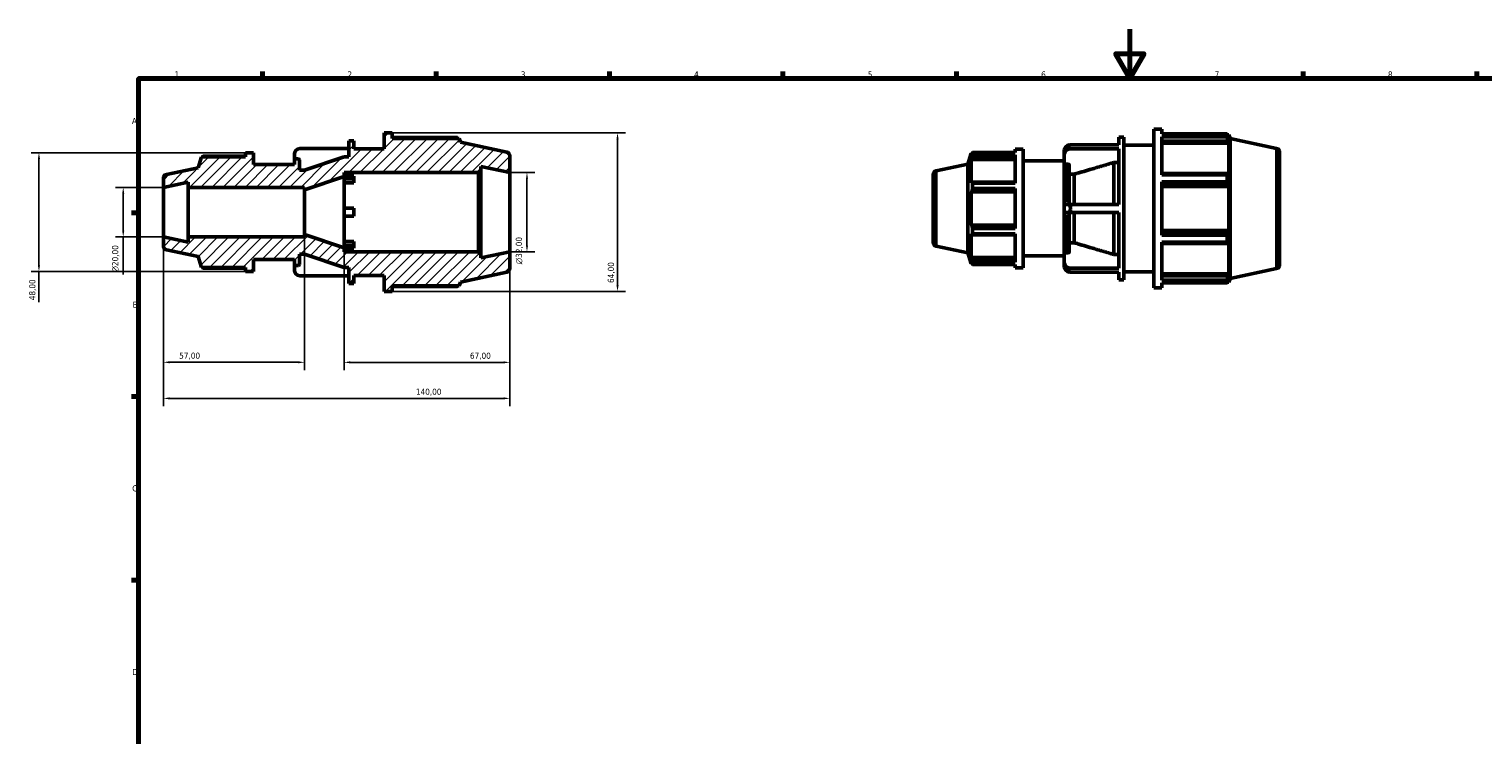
# Model space of a CAD drawing. Header units: millimetres. Extents: x -24 to 931, y 0 to 657.
# Tile 2 of 4: x -24 to 563, y 309 to 594. Entities that reach past the tile are written whole.
import ezdxf

# ---------------------------------------------------------------- set-up
doc = ezdxf.new("R2010")
doc.units = ezdxf.units.MM
for name, color, linetype, lineweight in [('Border (ISO)', 7, 'Continuous', 70), ('Dimension (ISO)', 7, 'Continuous', 25), ('Hatch (ISO)', 7, 'Continuous', 18), ('Visible (ISO)', 7, 'Continuous', 50), ('Visible Narrow (ISO)', 7, 'Continuous', 35)]:
    doc.layers.add(name, color=color, linetype=linetype, lineweight=lineweight)
doc.styles.add('Note Text (ISO)', font='tahoma.ttf')
doc.dimstyles.new('Default (ISO)', dxfattribs={"dimtxt": 2.5, "dimasz": 2.5, "dimexe": 3.175, "dimexo": 0, "dimgap": 0.762, "dimtad": 1, "dimrnd": 1e-08, "dimzin": 0, "dimtxsty": 'Note Text (ISO)', "dimcen": 0.09, "dimdle": 10, "dimclrd": 256, "dimclre": 256, "dimclrt": 232, "dimazin": 0, "dimtfac": 1.40208, "dimtmove": 0, "dimatfit": 3, "dimfxl": 1, "dimtolj": 1, "dimtzin": 0, "dimlwd": -1, "dimlwe": -1, "dimarcsym": 0})

# ---------------------------------------------------------------- blocks, each defined once
blk = doc.blocks.new('Borders Default Border')
at = {"layer": 'Border (ISO)'}
for p, q in [((70.08, 574), (70.08, 576.9)), ((140.17, 574), (140.17, 576.9)), ((210.25, 574), (210.25, 576.9)), ((280.33, 574), (280.33, 576.9)), ((350.42, 574), (350.42, 576.9)), ((490.58, 574), (490.58, 576.9)), ((560.67, 574), (560.67, 576.9)), ((20, 519.75), (17.1, 519.75)), ((20, 445.5), (17.1, 445.5)), ((20, 371.25), (17.1, 371.25))]:
    blk.add_line(p, q, dxfattribs=at)
at = {"layer": 'Border (ISO)', "flags": 128}
for points in [[(420.5, 594), (420.5, 574), (414.73, 584), (426.27, 584), (420.5, 574)], [(20, 20), (20, 574), (821, 574), (821, 20), (20, 20)]]:
    blk.add_lwpolyline(points, dxfattribs=at)
at = {"layer": 'Border (ISO)', "color": 232, "true_color": 0xca0064, "char_height": 2.5, "attachment_point": 7, "style": 'Note Text (ISO)'}
for s, insert in [('1', (34.48, 574.4)), ('2', (104.37, 574.4)), ('3', (174.43, 574.35)), ('4', (244.42, 574.4)), ('5', (314.64, 574.35)), ('6', (384.66, 574.35)), ('7', (454.77, 574.4)), ('8', (524.81, 574.34)), ('A', (17.29, 555.62)), ('B', (17.59, 481.37)), ('C', (17.43, 407.08)), ('D', (17.43, 332.88))]:
    blk.add_mtext(s, dxfattribs=dict(at, insert=insert))
blk = doc.blocks.new('*D7')
at = {"layer": 'Defpoints', "color": 0, "transparency": 16777216}
for p in [(30, 530), (13.78, 510), (30, 510)]:
    blk.add_point(p, dxfattribs=at)
at = {"layer": 'Dimension (ISO)', "transparency": 16777216}
for p, q in [((30, 530), (10.6, 530)), ((13.78, 527.5), (13.78, 512.5)), ((30, 510), (10.6, 510)), ((13.78, 510), (13.78, 494.87))]:
    blk.add_line(p, q, dxfattribs=at)
for points in [[(13.36, 527.5), (14.2, 527.5), (13.78, 530)], [(13.36, 512.5), (14.2, 512.5), (13.78, 510)]]:
    blk.add_solid(points, dxfattribs=at)
at = {"layer": 'Dimension (ISO)', "color": 232, "true_color": 0xca0064, "transparency": 16777216, "insert": (9.26, 495.63), "char_height": 2.5, "attachment_point": 1, "rotation": 90, "style": 'Note Text (ISO)'}
blk.add_mtext('\\A1;\\fAIGDT|b0|i0;\\H2.5000;\\ln\\fTahoma|b0|i0;\\H2.5000;20,00', dxfattribs=at)
blk = doc.blocks.new('*D8')
at = {"layer": 'Defpoints', "color": 0, "transparency": 16777216}
for p in [(30, 510), (87, 511), (30, 459.32)]:
    blk.add_point(p, dxfattribs=at)
at = {"layer": 'Dimension (ISO)', "transparency": 16777216}
for p, q in [((30, 510), (30, 456.14)), ((87, 511), (87, 456.14)), ((84.5, 459.32), (32.5, 459.32))]:
    blk.add_line(p, q, dxfattribs=at)
for points in [[(32.5, 459.74), (32.5, 458.9), (30, 459.32)], [(84.5, 459.74), (84.5, 458.9), (87, 459.32)]]:
    blk.add_solid(points, dxfattribs=at)
at = {"layer": 'Dimension (ISO)', "color": 232, "true_color": 0xca0064, "transparency": 16777216, "insert": (36.4, 463.25), "char_height": 2.5, "attachment_point": 1, "style": 'Note Text (ISO)'}
blk.add_mtext('\\A1;57,00', dxfattribs=at)
blk = doc.blocks.new('*D9')
at = {"layer": 'Defpoints', "color": 0, "transparency": 16777216}
for p in [(103, 505.6), (170, 504), (170, 459.3)]:
    blk.add_point(p, dxfattribs=at)
at = {"layer": 'Dimension (ISO)', "transparency": 16777216}
for p, q in [((103, 505.6), (103, 456.12)), ((170, 504), (170, 456.12)), ((105.5, 459.3), (167.5, 459.3))]:
    blk.add_line(p, q, dxfattribs=at)
for points in [[(105.5, 459.72), (105.5, 458.88), (103, 459.3)], [(167.5, 459.72), (167.5, 458.88), (170, 459.3)]]:
    blk.add_solid(points, dxfattribs=at)
at = {"layer": 'Dimension (ISO)', "color": 232, "true_color": 0xca0064, "transparency": 16777216, "insert": (153.87, 463.23), "char_height": 2.5, "attachment_point": 1, "style": 'Note Text (ISO)'}
blk.add_mtext('\\A1;67,00', dxfattribs=at)
blk = doc.blocks.new('*D10')
at = {"layer": 'Defpoints', "color": 0, "transparency": 16777216}
for p in [(122.4, 552), (122.4, 488), (213.51, 488)]:
    blk.add_point(p, dxfattribs=at)
at = {"layer": 'Dimension (ISO)', "transparency": 16777216}
for p, q in [((122.4, 552), (216.69, 552)), ((213.51, 549.5), (213.51, 490.5)), ((122.4, 488), (216.69, 488))]:
    blk.add_line(p, q, dxfattribs=at)
for points in [[(213.09, 549.5), (213.93, 549.5), (213.51, 552)], [(213.09, 490.5), (213.93, 490.5), (213.51, 488)]]:
    blk.add_solid(points, dxfattribs=at)
at = {"layer": 'Dimension (ISO)', "color": 232, "true_color": 0xca0064, "transparency": 16777216, "insert": (209.58, 491.37), "char_height": 2.5, "attachment_point": 1, "rotation": 90, "style": 'Note Text (ISO)'}
blk.add_mtext('\\A1;64,00', dxfattribs=at)
blk = doc.blocks.new('*D11')
at = {"layer": 'Defpoints', "color": 0, "transparency": 16777216}
for p in [(63.2, 544), (-20.28, 496), (63.2, 496)]:
    blk.add_point(p, dxfattribs=at)
at = {"layer": 'Dimension (ISO)', "transparency": 16777216}
for p, q in [((63.2, 544), (-23.45, 544)), ((-20.28, 541.5), (-20.28, 498.5)), ((63.2, 496), (-23.45, 496)), ((-20.28, 496), (-20.28, 483.63))]:
    blk.add_line(p, q, dxfattribs=at)
for points in [[(-20.7, 541.5), (-19.86, 541.5), (-20.28, 544)], [(-20.7, 498.5), (-19.86, 498.5), (-20.28, 496)]]:
    blk.add_solid(points, dxfattribs=at)
at = {"layer": 'Dimension (ISO)', "color": 232, "true_color": 0xca0064, "transparency": 16777216, "insert": (-24.22, 484.4), "char_height": 2.5, "attachment_point": 1, "rotation": 90, "style": 'Note Text (ISO)'}
blk.add_mtext('\\A1;48,00', dxfattribs=at)
blk = doc.blocks.new('*D12')
at = {"layer": 'Defpoints', "color": 0, "transparency": 16777216}
for p in [(30, 510), (170, 504), (170, 444.73)]:
    blk.add_point(p, dxfattribs=at)
at = {"layer": 'Dimension (ISO)', "transparency": 16777216}
for p, q in [((30, 510), (30, 441.56)), ((170, 504), (170, 441.56)), ((32.5, 444.73), (167.5, 444.73))]:
    blk.add_line(p, q, dxfattribs=at)
for points in [[(32.5, 445.15), (32.5, 444.32), (30, 444.73)], [(167.5, 445.15), (167.5, 444.32), (170, 444.73)]]:
    blk.add_solid(points, dxfattribs=at)
at = {"layer": 'Dimension (ISO)', "color": 232, "true_color": 0xca0064, "transparency": 16777216, "insert": (132.05, 448.67), "char_height": 2.5, "attachment_point": 1, "style": 'Note Text (ISO)'}
blk.add_mtext('\\A1;140,00', dxfattribs=at)
blk = doc.blocks.new('*D13')
at = {"layer": 'Defpoints', "color": 0, "transparency": 16777216}
for p in [(170, 536), (170, 504), (176.92, 504)]:
    blk.add_point(p, dxfattribs=at)
at = {"layer": 'Dimension (ISO)', "transparency": 16777216}
for p, q in [((170, 536), (180.1, 536)), ((176.92, 533.5), (176.92, 506.5)), ((170, 504), (180.1, 504))]:
    blk.add_line(p, q, dxfattribs=at)
for points in [[(176.51, 533.5), (177.34, 533.5), (176.92, 536)], [(176.51, 506.5), (177.34, 506.5), (176.92, 504)]]:
    blk.add_solid(points, dxfattribs=at)
at = {"layer": 'Dimension (ISO)', "color": 232, "true_color": 0xca0064, "transparency": 16777216, "insert": (172.4, 498.94), "char_height": 2.5, "attachment_point": 1, "rotation": 90, "style": 'Note Text (ISO)'}
blk.add_mtext('\\A1;\\fAIGDT|b0|i0;\\H2.5000;\\ln\\fTahoma|b0|i0;\\H2.5000;32,00', dxfattribs=at)

msp = doc.modelspace()

# ---------------------------------------------------------------- hatches: boundary and pattern name
at = {"layer": 'Hatch (ISO)'}
h = msp.add_hatch(dxfattribs=at)
h.set_pattern_fill('ANSI31', color=256, scale=25.4, style=0)
h.set_pattern_definition([(45, (0, 0), (-2.245064, 2.245064), [])])
edge = h.paths.add_edge_path()
edge.add_line((66.4, 496), (66.4, 500.8))
edge.add_line((66.4, 500.8), (83, 500.8))
edge.add_line((83, 500.8), (83, 498.8))
edge.add_ellipse((83.4, 498.8), major_axis=(-0.4, 0), ratio=1, start_angle=0, end_angle=90)
edge.add_line((83.4, 498.4), (84.6, 498.4))
edge.add_ellipse((84.6, 498.8), major_axis=(0, -0.4), ratio=1, start_angle=0, end_angle=90)
edge.add_line((85, 498.8), (85, 503))
edge.add_line((85, 503), (87, 503))
edge.add_line((87, 503), (103, 497.6))
edge.add_line((103, 497.6), (105, 497.6))
edge.add_line((105, 497.6), (105, 491.2))
edge.add_line((105, 491.2), (107, 491.2))
edge.add_line((107, 491.2), (107, 494.4))
edge.add_line((107, 494.4), (119.2, 494.4))
edge.add_line((119.2, 494.4), (119.2, 488))
edge.add_line((119.2, 488), (122.4, 488))
edge.add_line((122.4, 488), (122.4, 490.24))
edge.add_line((122.4, 490.24), (149.51, 490.24))
edge.add_line((149.51, 490.24), (150, 491.749))
edge.add_line((150, 491.749), (168.733, 495.731))
edge.add_ellipse((168.4, 497.296), major_axis=(0.333, -1.565), ratio=1, start_angle=0, end_angle=78)
edge.add_line((170, 497.296), (170, 504))
edge.add_line((170, 504), (158.333, 501.52))
edge.add_line((158.333, 501.52), (158.333, 503.04))
edge.add_line((158.333, 503.04), (157.373, 504))
edge.add_line((157.373, 504), (103, 504))
edge.add_line((103, 504), (103, 505.6))
edge.add_line((103, 505.6), (87, 511))
edge.add_line((87, 511), (87, 510))
edge.add_line((87, 510), (40, 510))
edge.add_line((40, 510), (40, 507.874))
edge.add_line((40, 507.874), (30, 510))
edge.add_line((30, 510), (30, 506.296))
edge.add_ellipse((31.6, 506.296), major_axis=(-1.6, 0), ratio=1, start_angle=0, end_angle=78)
edge.add_line((31.267, 504.731), (44, 502.024))
edge.add_line((44, 502.024), (45.412, 497.68))
edge.add_line((45.412, 497.68), (63.2, 497.68))
edge.add_line((63.2, 497.68), (63.2, 496))
edge.add_line((63.2, 496), (66.4, 496))
edge = h.paths.add_edge_path()
edge.add_line((66.4, 539.2), (66.4, 544))
edge.add_line((66.4, 544), (63.2, 544))
edge.add_line((63.2, 544), (63.2, 542.32))
edge.add_line((63.2, 542.32), (45.412, 542.32))
edge.add_line((45.412, 542.32), (44, 537.976))
edge.add_line((44, 537.976), (31.267, 535.269))
edge.add_ellipse((31.6, 533.704), major_axis=(-0.333, 1.565), ratio=1, start_angle=0, end_angle=78)
edge.add_line((30, 533.704), (30, 530))
edge.add_line((30, 530), (40, 532.126))
edge.add_line((40, 532.126), (40, 530))
edge.add_line((40, 530), (87, 530))
edge.add_line((87, 530), (87, 529))
edge.add_line((87, 529), (103, 534.4))
edge.add_line((103, 534.4), (103, 536))
edge.add_line((103, 536), (157.373, 536))
edge.add_line((157.373, 536), (158.333, 536.96))
edge.add_line((158.333, 536.96), (158.333, 538.48))
edge.add_line((158.333, 538.48), (170, 536))
edge.add_line((170, 536), (170, 542.704))
edge.add_ellipse((168.4, 542.704), major_axis=(1.6, 0), ratio=1, start_angle=0, end_angle=78)
edge.add_line((168.733, 544.269), (150, 548.251))
edge.add_line((150, 548.251), (149.51, 549.76))
edge.add_line((149.51, 549.76), (122.4, 549.76))
edge.add_line((122.4, 549.76), (122.4, 552))
edge.add_line((122.4, 552), (119.2, 552))
edge.add_line((119.2, 552), (119.2, 545.6))
edge.add_line((119.2, 545.6), (107, 545.6))
edge.add_line((107, 545.6), (107, 548.8))
edge.add_line((107, 548.8), (105, 548.8))
edge.add_line((105, 548.8), (105, 542.4))
edge.add_line((105, 542.4), (103, 542.4))
edge.add_line((103, 542.4), (87, 537))
edge.add_line((87, 537), (85, 537))
edge.add_line((85, 537), (85, 541.2))
edge.add_ellipse((84.6, 541.2), major_axis=(0.4, 0), ratio=1, start_angle=0, end_angle=90)
edge.add_line((84.6, 541.6), (83.4, 541.6))
edge.add_ellipse((83.4, 541.2), major_axis=(0, 0.4), ratio=1, start_angle=0, end_angle=90)
edge.add_line((83, 541.2), (83, 539.2))
edge.add_line((83, 539.2), (66.4, 539.2))

# ---------------------------------------------------------------- linework, layer by layer
at = {"layer": 'Visible (ISO)'}
for p, q in [((430.231, 489.482), (430.231, 553.482)), ((430.231, 553.482), (433.431, 553.482)), ((433.431, 551.592), (433.431, 553.482)), ((107, 548.8), (105, 548.8)), ((105, 548.8), (105, 542.4)), ((107, 545.6), (107, 548.8)), ((122.4, 552), (119.2, 552)), ((119.2, 552), (119.2, 545.6)), ((122.4, 549.76), (122.4, 552)), ((148.782, 550.11), (122.4, 550.11)), ((149.51, 549.76), (122.4, 549.76)), ((150, 548.251), (149.51, 549.76)), ((168.733, 544.269), (150, 548.251)), ((396.116, 547.185), (416.031, 547.185)), ((416.031, 547.185), (416.031, 550.282)), ((416.031, 550.282), (418.031, 550.282)), ((418.031, 492.682), (418.031, 550.282)), ((418.031, 547.082), (430.231, 547.082)), ((433.431, 551.592), (459.813, 551.592)), ((433.431, 535.111), (433.431, 550.435)), ((459.813, 550.435), (433.431, 550.435)), ((433.431, 548.731), (460.229, 548.731)), ((433.431, 547.88), (460.541, 547.88)), ((459.813, 550.435), (459.813, 551.592)), ((459.994, 551.242), (460.541, 551.242)), ((460.541, 549.865), (460.229, 550.781)), ((460.229, 548.731), (460.541, 547.88)), ((461.031, 549.733), (460.541, 551.242)), ((460.541, 549.865), (460.541, 551.242)), ((460.541, 535.224), (460.541, 547.88)), ((461.031, 493.231), (461.031, 549.733)), ((479.764, 545.752), (461.031, 549.733)), ((45.412, 542.32), (44, 537.976)), ((63.2, 542.32), (45.412, 542.32)), ((63.2, 542.582), (45.957, 542.582)), ((66.4, 544), (63.2, 544)), ((63.2, 544), (63.2, 542.32)), ((66.4, 539.2), (66.4, 544)), ((83, 543.525), (83, 541.2)), ((83, 541.2), (83, 539.2)), ((84.6, 541.6), (83.4, 541.6)), ((85, 537), (85, 541.2)), ((105, 545.703), (85.085, 545.703)), ((103, 542.4), (87, 537)), ((105, 542.4), (103, 542.4)), ((119.2, 545.6), (107, 545.6)), ((170, 536), (170, 542.704)), ((355.031, 539.458), (356.443, 543.802)), ((356.443, 543.802), (356.443, 542.769)), ((356.853, 543.802), (356.443, 543.802)), ((356.677, 543.456), (356.443, 542.769)), ((356.443, 541.28), (356.677, 541.919)), ((374.231, 541.28), (356.443, 541.28)), ((356.443, 541.28), (356.443, 531.789)), ((356.677, 541.919), (374.231, 541.919)), ((356.989, 544.065), (374.231, 544.065)), ((356.989, 543.197), (356.989, 544.065)), ((374.231, 543.197), (356.989, 543.197)), ((374.231, 545.482), (374.231, 544.065)), ((374.231, 545.482), (377.431, 545.482)), ((374.231, 543.197), (374.231, 531.704)), ((377.431, 545.482), (377.431, 497.482)), ((377.431, 540.682), (394.031, 540.682)), ((394.031, 545.007), (394.031, 543.407)), ((394.031, 543.407), (394.031, 538.99)), ((416.031, 545.585), (396.116, 545.585)), ((416.031, 523.082), (416.031, 545.585)), ((481.031, 544.187), (481.031, 498.778)), ((44, 537.976), (31.267, 535.269)), ((83, 539.2), (66.4, 539.2)), ((87, 537), (85, 537)), ((103, 534.4), (103, 536)), ((103, 536), (157.373, 536)), ((103, 534.587), (107, 534.587)), ((107, 533.502), (107, 534.587)), ((157.373, 536), (158.333, 536.96)), ((157.373, 536), (157.373, 504)), ((158.333, 536.96), (158.333, 538.48)), ((158.333, 538.48), (170, 536)), ((158.333, 503.04), (158.333, 536.96)), ((170, 504), (170, 536)), ((341.031, 507.778), (341.031, 535.187)), ((342.299, 536.752), (355.031, 539.458)), ((355.031, 503.507), (355.031, 539.458)), ((394.031, 523.082), (394.031, 538.99)), ((395.631, 539.337), (394.431, 539.337)), ((396.031, 538.99), (396.031, 523.082)), ((398.031, 535.339), (396.031, 535.339)), ((398.031, 523.082), (398.031, 535.339)), ((414.031, 523.082), (414.031, 540.032)), ((416.031, 540.032), (414.031, 540.032)), ((460.229, 535.667), (433.431, 535.667)), ((433.431, 535.111), (459.813, 535.111)), ((459.813, 532.318), (459.813, 535.111)), ((460.541, 535.224), (460.229, 535.667)), ((30, 533.704), (30, 530)), ((30, 530), (40, 532.126)), ((30, 510), (30, 530)), ((40, 532.126), (40, 530)), ((40, 530), (87, 530)), ((40, 510), (40, 530)), ((87, 529), (103, 534.4)), ((87, 530), (87, 529)), ((87, 511), (87, 529)), ((103, 505.6), (103, 534.4)), ((103, 533.502), (107, 533.502)), ((107, 531.902), (103, 531.902)), ((107, 531.902), (107, 533.502)), ((356.677, 532.121), (356.443, 531.789)), ((374.231, 532.121), (356.677, 532.121)), ((356.989, 531.704), (374.231, 531.704)), ((356.989, 529.609), (356.989, 531.704)), ((374.231, 529.609), (356.989, 529.609)), ((374.231, 529.609), (374.231, 513.356)), ((433.431, 510.647), (433.431, 532.318)), ((459.813, 532.318), (433.431, 532.318)), ((433.431, 530.72), (460.229, 530.72)), ((433.431, 530.431), (460.541, 530.431)), ((460.229, 530.72), (460.541, 530.431)), ((460.541, 512.533), (460.541, 530.431)), ((356.443, 528.194), (356.677, 528.411)), ((374.231, 528.194), (356.443, 528.194)), ((356.443, 528.194), (356.443, 514.771)), ((356.677, 528.411), (374.231, 528.411)), ((394.031, 523.082), (396.116, 523.082)), ((394.031, 523.082), (394.031, 519.882)), ((396.116, 523.082), (416.031, 523.082)), ((103, 521.6), (107, 521.6)), ((107, 518.4), (103, 518.4)), ((107, 518.4), (107, 521.6)), ((396.116, 519.882), (394.031, 519.882)), ((394.031, 503.975), (394.031, 519.882)), ((396.031, 519.882), (396.031, 503.975)), ((416.031, 519.882), (396.116, 519.882)), ((398.031, 507.625), (398.031, 519.882)), ((414.031, 502.933), (414.031, 519.882)), ((416.031, 497.379), (416.031, 519.882)), ((374.231, 514.771), (356.443, 514.771)), ((356.677, 514.554), (356.443, 514.771)), ((356.443, 511.176), (356.677, 510.844)), ((356.443, 511.176), (356.443, 501.684)), ((374.231, 514.554), (356.677, 514.554)), ((356.989, 513.356), (374.231, 513.356)), ((356.989, 511.261), (356.989, 513.356)), ((374.231, 511.261), (356.989, 511.261)), ((374.231, 511.261), (374.231, 499.768)), ((433.431, 512.533), (460.541, 512.533)), ((460.229, 512.245), (433.431, 512.245)), ((460.541, 512.533), (460.229, 512.245)), ((40, 507.874), (30, 510)), ((30, 510), (30, 506.296)), ((87, 510), (40, 510)), ((40, 510), (40, 507.874)), ((103, 505.6), (87, 511)), ((87, 511), (87, 510)), ((103, 508.098), (107, 508.098)), ((107, 506.498), (103, 506.498)), ((103, 504), (103, 505.6)), ((107, 505.413), (103, 505.413)), ((107, 506.498), (107, 508.098)), ((107, 505.413), (107, 506.498)), ((342.299, 506.213), (355.031, 503.507)), ((356.677, 510.844), (374.231, 510.844)), ((396.031, 507.625), (398.031, 507.625)), ((433.431, 510.647), (459.813, 510.647)), ((433.431, 492.53), (433.431, 507.853)), ((459.813, 507.853), (433.431, 507.853)), ((433.431, 507.297), (460.229, 507.297)), ((459.813, 507.853), (459.813, 510.647)), ((460.229, 507.297), (460.541, 507.741)), ((460.541, 495.085), (460.541, 507.741)), ((31.267, 504.731), (44, 502.024)), ((44, 502.024), (45.412, 497.68)), ((66.4, 496), (66.4, 500.8)), ((66.4, 500.8), (83, 500.8)), ((83, 500.8), (83, 498.8)), ((85, 498.8), (85, 503)), ((85, 503), (87, 503)), ((87, 503), (103, 497.6)), ((157.373, 504), (103, 504)), ((158.333, 503.04), (157.373, 504)), ((170, 504), (158.333, 501.52)), ((158.333, 501.52), (158.333, 503.04)), ((170, 497.296), (170, 504)), ((355.031, 503.507), (356.443, 499.162)), ((374.231, 501.684), (356.443, 501.684)), ((356.677, 501.046), (356.443, 501.684)), ((356.443, 500.195), (356.677, 499.509)), ((356.443, 500.195), (356.443, 499.162)), ((374.231, 501.046), (356.677, 501.046)), ((356.989, 499.768), (374.231, 499.768)), ((356.989, 498.9), (356.989, 499.768)), ((377.431, 502.282), (394.031, 502.282)), ((394.031, 503.975), (394.031, 499.558)), ((394.031, 499.558), (394.031, 497.958)), ((394.431, 503.628), (395.631, 503.628)), ((414.031, 502.933), (416.031, 502.933)), ((45.412, 497.68), (63.2, 497.68)), ((45.957, 497.418), (63.2, 497.418)), ((63.2, 497.68), (63.2, 496)), ((63.2, 496), (66.4, 496)), ((83, 498.8), (83, 496.475)), ((83.4, 498.4), (84.6, 498.4)), ((85.085, 494.297), (105, 494.297)), ((103, 497.6), (105, 497.6)), ((105, 497.6), (105, 491.2)), ((107, 491.2), (107, 494.4)), ((107, 494.4), (119.2, 494.4)), ((119.2, 494.4), (119.2, 488)), ((150, 491.749), (168.733, 495.731)), ((356.853, 499.162), (356.443, 499.162)), ((374.231, 498.9), (356.989, 498.9)), ((374.231, 498.9), (374.231, 497.482)), ((374.231, 497.482), (377.431, 497.482)), ((396.116, 497.379), (416.031, 497.379)), ((416.031, 495.779), (396.116, 495.779)), ((416.031, 492.682), (416.031, 495.779)), ((418.031, 495.882), (430.231, 495.882)), ((433.431, 495.085), (460.541, 495.085)), ((460.229, 494.233), (433.431, 494.233)), ((460.541, 495.085), (460.229, 494.233)), ((479.764, 497.213), (461.031, 493.231)), ((105, 491.2), (107, 491.2)), ((119.2, 488), (122.4, 488)), ((122.4, 488), (122.4, 490.24)), ((122.4, 490.24), (149.51, 490.24)), ((122.4, 489.89), (148.782, 489.89)), ((149.51, 490.24), (150, 491.749)), ((416.031, 492.682), (418.031, 492.682)), ((430.231, 489.482), (433.431, 489.482)), ((433.431, 492.53), (459.813, 492.53)), ((433.431, 489.482), (433.431, 491.373)), ((459.813, 491.373), (433.431, 491.373)), ((459.813, 491.373), (459.813, 492.53)), ((459.994, 491.722), (460.541, 491.722)), ((460.229, 492.184), (460.541, 493.1)), ((461.031, 493.231), (460.541, 491.722)), ((460.541, 491.722), (460.541, 493.1))]:
    msp.add_line(p, q, dxfattribs=at)
for centre, radius, start, end in [((83.4, 541.2), 0.4, 90, 180), ((84.6, 541.2), 0.4, 0, 90), ((168.4, 542.704), 1.6, 0, 78), ((479.431, 544.187), 1.6, 0, 78), ((31.6, 533.704), 1.6, 102, 180), ((342.631, 535.187), 1.6, 102, 180), ((31.6, 506.296), 1.6, 180, 258), ((342.631, 507.778), 1.6, 180, 258), ((83.4, 498.8), 0.4, 180, 270), ((84.6, 498.8), 0.4, 270, 0), ((168.4, 497.296), 1.6, 282, 0), ((479.431, 498.778), 1.6, 282, 0)]:
    msp.add_arc(centre, radius, start, end, dxfattribs=at)
for centre, start_param, end_param in [((396.591, 545.007), 4.8990709, 6.2831853), ((85.56, 543.525), 4.8990709, 6.2831853), ((396.591, 543.407), 4.8990709, 6.2831853), ((396.591, 499.558), 0, 1.3841144), ((85.56, 496.475), 0, 1.3841144), ((396.591, 497.958), 0, 1.3841144)]:
    msp.add_ellipse(centre, major_axis=(-2.56, 0), ratio=0.8660254, start_param=start_param, end_param=end_param, dxfattribs=at)
for points, weights in [([(148.963, 549.76), (148.874, 549.933), (148.782, 550.11)], [1.00096528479, 1.00055664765, 1]), ([(459.813, 551.592), (460.029, 551.178), (460.229, 550.781)], [1, 1.0013076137, 1.00179847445]), ([(460.229, 548.731), (460.029, 549.566), (459.813, 550.435)], [1.00179847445, 1.0013076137, 1]), ([(45.957, 542.582), (45.888, 542.45), (45.821, 542.32)], [1, 1.00150868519, 1.00287104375]), ([(356.677, 543.456), (356.826, 543.754), (356.989, 544.065)], [1.00628763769, 1.00354858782, 1]), ([(356.989, 543.197), (356.826, 542.545), (356.677, 541.919)], [1, 1.00354858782, 1.00628763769]), ([(414.031, 540.032), (404.927, 537.364), (398.031, 535.339)], [1, 1.00959199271, 1]), ([(459.813, 535.111), (460.029, 535.395), (460.229, 535.667)], [1, 1.0013076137, 1.00179847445]), ([(356.677, 532.121), (356.826, 531.917), (356.989, 531.704)], [1.00628763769, 1.00354858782, 1]), ([(356.989, 529.609), (356.826, 528.998), (356.677, 528.411)], [1, 1.00354858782, 1.00628763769]), ([(460.229, 530.72), (460.029, 531.503), (459.813, 532.318)], [1.00179847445, 1.0013076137, 1]), ([(356.677, 514.554), (356.826, 513.967), (356.989, 513.356)], [1.00628763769, 1.00354858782, 1]), ([(356.989, 511.261), (356.826, 511.048), (356.677, 510.844)], [1, 1.00354858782, 1.00628763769]), ([(459.813, 510.647), (460.029, 511.462), (460.229, 512.245)], [1, 1.0013076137, 1.00179847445]), ([(398.031, 507.625), (404.927, 505.601), (414.031, 502.933)], [1, 1.00959199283, 1]), ([(460.229, 507.297), (460.029, 507.57), (459.813, 507.853)], [1.00179847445, 1.0013076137, 1]), ([(356.677, 501.046), (356.826, 500.42), (356.989, 499.768)], [1.00628763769, 1.00354858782, 1]), ([(356.989, 498.9), (356.826, 499.211), (356.677, 499.509)], [1, 1.00354858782, 1.00628763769]), ([(45.821, 497.68), (45.888, 497.55), (45.957, 497.418)], [1.00287104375, 1.00150868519, 1]), ([(459.813, 492.53), (460.029, 493.399), (460.229, 494.233)], [1, 1.0013076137, 1.00179847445]), ([(148.782, 489.89), (148.874, 490.067), (148.963, 490.24)], [1, 1.00055664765, 1.00096528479]), ([(460.229, 492.184), (460.029, 491.787), (459.813, 491.373)], [1.00179847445, 1.0013076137, 1])]:
    msp.add_rational_spline(points, weights, degree=2, dxfattribs=at)
for points in [[(396.591, 546.424), (396.438, 546.681), (396.278, 546.937), (396.116, 547.185)], [(396.116, 545.585), (396.278, 545.886), (396.438, 546.167), (396.591, 546.424)], [(396.591, 521.482), (396.436, 522.004), (396.276, 522.539), (396.116, 523.082)], [(396.116, 519.882), (396.276, 520.426), (396.436, 520.961), (396.591, 521.482)], [(396.591, 496.541), (396.438, 496.798), (396.278, 497.078), (396.116, 497.379)], [(396.116, 495.779), (396.278, 496.027), (396.438, 496.284), (396.591, 496.541)]]:
    msp.add_open_spline(points, degree=3, dxfattribs=at)
for points, knots in [([(394.431, 539.337), (394.382, 539.337), (394.324, 539.327), (394.233, 539.294), (394.183, 539.266), (394.114, 539.205), (394.081, 539.162), (394.043, 539.083), (394.031, 539.033), (394.031, 538.99)], [0, 0, 0, 0, 0.014796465, 0.014796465, 0.029613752, 0.029613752, 0.044456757, 0.044456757, 0.059321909, 0.059321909, 0.059321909, 0.059321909]), ([(396.031, 538.99), (396.031, 539.033), (396.02, 539.083), (395.982, 539.162), (395.949, 539.205), (395.879, 539.266), (395.83, 539.294), (395.739, 539.327), (395.681, 539.337), (395.631, 539.337)], [-0.059321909, -0.059321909, -0.059321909, -0.059321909, -0.044456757, -0.044456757, -0.029613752, -0.029613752, -0.014796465, -0.014796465, 0, 0, 0, 0]), ([(394.031, 503.975), (394.031, 503.932), (394.043, 503.882), (394.081, 503.802), (394.114, 503.759), (394.183, 503.699), (394.233, 503.67), (394.324, 503.638), (394.382, 503.628), (394.431, 503.628)], [-0.059321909, -0.059321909, -0.059321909, -0.059321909, -0.044456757, -0.044456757, -0.029613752, -0.029613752, -0.014796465, -0.014796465, 0, 0, 0, 0]), ([(395.631, 503.628), (395.681, 503.628), (395.739, 503.638), (395.83, 503.67), (395.879, 503.699), (395.949, 503.759), (395.982, 503.802), (396.02, 503.882), (396.031, 503.932), (396.031, 503.975)], [0, 0, 0, 0, 0.014796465, 0.014796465, 0.029613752, 0.029613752, 0.044456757, 0.044456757, 0.059321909, 0.059321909, 0.059321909, 0.059321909])]:
    msp.add_open_spline(points, degree=3, knots=knots, dxfattribs=at)
at = {"layer": 'Visible Narrow (ISO)'}
for p, q in [((479.764, 497.512), (479.764, 545.453)), ((342.299, 536.564), (342.299, 506.401)), ((394.431, 538.773), (394.431, 524.049)), ((395.631, 524.049), (395.631, 538.773)), ((394.431, 518.916), (394.431, 504.192)), ((395.631, 504.192), (395.631, 518.916))]:
    msp.add_line(p, q, dxfattribs=at)

# ---------------------------------------------------------------- block references
msp.add_blockref('Borders Default Border', (0, 0))

# ---------------------------------------------------------------- dimensions: what is measured, and where the dimension line sits
at = {"layer": 'Dimension (ISO)'}
for base, p1, p2, angle, override, picture, middle in [((213.511, 488), (122.4, 552), (122.4, 488), 90, {"dimdec": 2, "dimtp": 0, "dimtm": 0, "dimtdec": 2, "dimtofl": 0, "dimatfit": 1}, '*D10', (213.511, 495.5)), ((-20.279, 496), (63.2, 544), (63.2, 496), 90, {"dimdec": 2, "dimtp": 0, "dimtm": 0, "dimtdec": 2, "dimtofl": 0, "dimatfit": 2}, '*D11', (-20.279, 488.567)), ((30, 459.32), (87, 511), (30, 510), 180, {"dimdec": 2, "dimtp": 0, "dimtm": 0, "dimtdec": 2, "dimtofl": 0, "dimatfit": 1}, '*D8', (40.5, 459.32)), ((170, 444.732), (30, 510), (170, 504), 180, {"dimdec": 2, "dimtp": 0, "dimtm": 0, "dimtdec": 2, "dimtofl": 0, "dimatfit": 1}, '*D12', (137, 444.732)), ((170, 459.298), (103, 505.6), (170, 504), 180, {"dimdec": 2, "dimtp": 0, "dimtm": 0, "dimtdec": 2, "dimtofl": 0, "dimatfit": 1}, '*D9', (158, 459.298))]:
    dim = msp.add_linear_dim(base=base, p1=p1, p2=p2, angle=angle, dimstyle='Default (ISO)', override=override, dxfattribs=at)
    dim.commit()
    dim.dimension.update_dxf_attribs({"geometry": picture, "text_midpoint": middle, "dimtype": 160})
for base, p1, p2, override, picture, middle in [((176.923, 504), (170, 536), (170, 504), {"dimdec": 2, "dimtp": 0, "dimtm": 0, "dimtdec": 2, "dimtofl": 0, "dimatfit": 1}, '*D13', (176.923, 504.5)), ((13.78, 510), (30, 530), (30, 510), {"dimdec": 2, "dimtp": 0, "dimtm": 0, "dimtdec": 2, "dimtofl": 0, "dimatfit": 2}, '*D7', (13.78, 501.183))]:
    dim = msp.add_linear_dim(base=base, p1=p1, p2=p2, angle=90, text='\\fAIGDT|b0|i0;\\H2.5000;\\ln\\fTahoma|b0|i0;\\H2.5000;<>', dimstyle='Default (ISO)', override=override, dxfattribs=at)
    dim.commit()
    dim.dimension.update_dxf_attribs({"geometry": picture, "text_midpoint": middle, "dimtype": 160})

doc.saveas('drawing.dxf')
